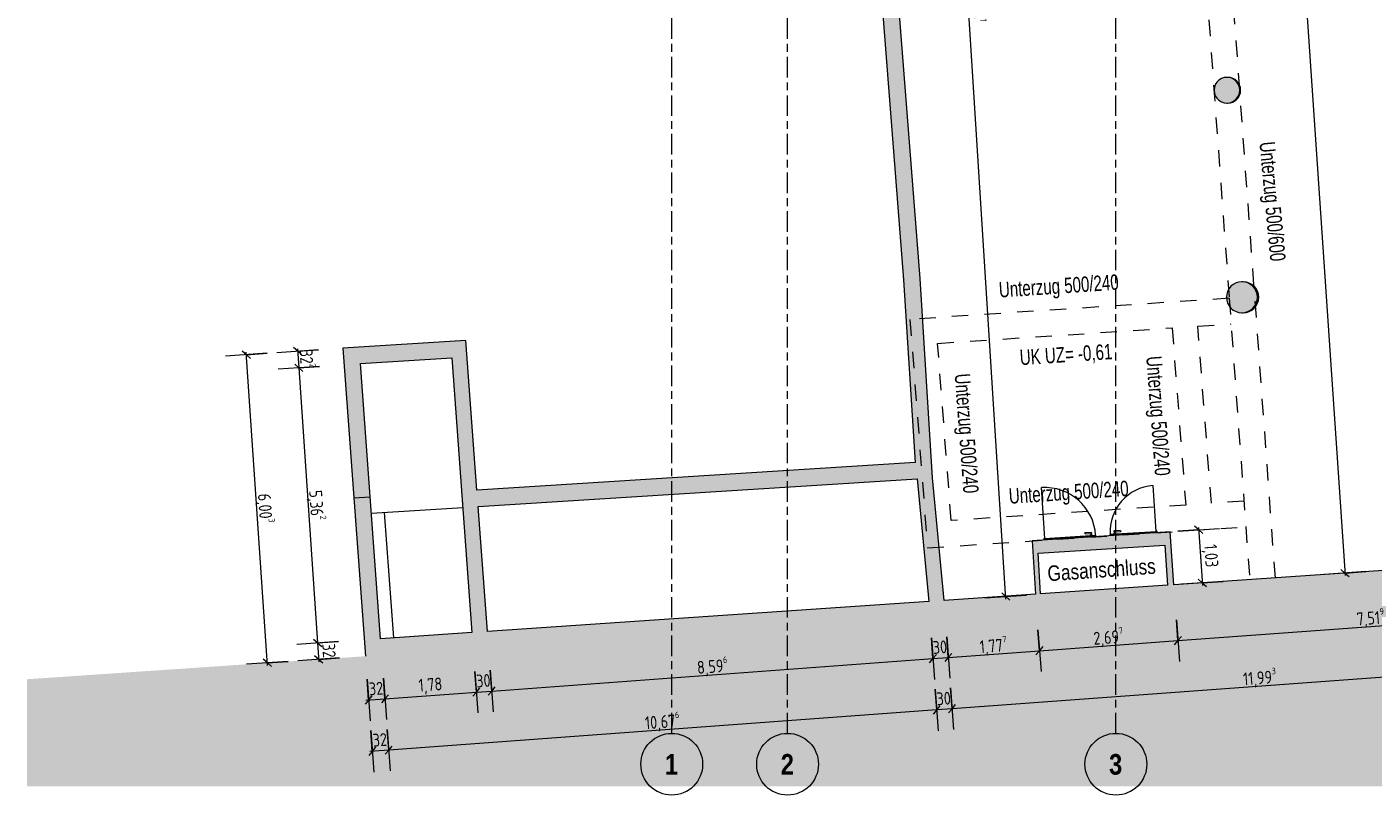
# Model space of a CAD drawing. Header units: metres. Extents: x 2 to 163, y -54 to 869.
# Tile 1 of 78: x 16 to 42, y -54 to -39. Entities that reach past the tile are written whole.
import ezdxf

# ---------------------------------------------------------------- set-up
doc = ezdxf.new("R2010")
doc.units = ezdxf.units.M
doc.linetypes.add('_Rasterlinie_', pattern=[0.75, 0.4, -0.1, 0.15, -0.1])
doc.linetypes.add('Dash', pattern=[0.635, 0.3175, -0.3175])
for name, color, linetype, lineweight in [('A_Bem', 7, 'Continuous', 5), ('A_Bem-100', 7, 'Continuous', 5), ('A_Detailelemente', 7, 'Continuous', 9), ('A_Geschossdecken', 7, 'Continuous', 5), ('A_Linien', 5, 'Continuous', 9), ('A_Notizen', 50, 'Continuous', 5), ('A_Raster', 128, 'Continuous', 5), ('A_Tragwerksstützen', 7, 'Continuous', 5), ('A_Tuer', 128, 'Continuous', 5), ('A_Türen_Element', 128, 'Continuous', 5), ('A_Wand', 244, 'Continuous', 5), ('A_Wand_Schraff', 1, 'Continuous', 5), ('A_Öffnung', 128, 'Continuous', 5)]:
    doc.layers.add(name, color=color, linetype=linetype, lineweight=lineweight)
doc.styles.add('Arial Narrow_B', font='txt', dxfattribs={"height": 0.4})
doc.styles.add('Arial_3', font='arial.ttf', dxfattribs={"width": 0.7, "height": 0.3})
doc.styles.add('Arial_4', font='arial.ttf', dxfattribs={"width": 0.8, "height": 0.3})
doc.styles.add('ISOCPEUR', font='isocpeur.ttf', dxfattribs={"width": 0.8, "height": 0.25})
doc.dimstyles.new('BLB-Standard_2_5_Aussen', dxfattribs={"dimscale": 0.3048, "dimtxt": 0.248995, "dimasz": 0.492126, "dimexe": 1.32874, "dimexo": 0.0625, "dimgap": 0.032808, "dimtad": 1, "dimdec": 1, "dimlfac": 100, "dimrnd": 0.1, "dimdsep": 46, "dimtxsty": 'ISOCPEUR', "dimblk1": 'OBLIQUE', "dimblk2": 'OBLIQUE', "dimsah": 1, "dimcen": 0.09, "dimdle": 0.164042, "dimazin": 0, "dimtfac": 1, "dimtdec": 4, "dimtix": 1, "dimtmove": 0, "dimatfit": 3, "dimfxl": 1.32874, "dimfxlon": 1, "dimtvp": 1, "dimtolj": 1, "dimtzin": 0, "dimarcsym": 2})
doc.dimstyles.new('BLB-Standard_2_5_Aussen_1', dxfattribs={"dimscale": 0.3048, "dimtxt": 0.248995, "dimasz": 0.492126, "dimexe": 1.32874, "dimexo": 0.0625, "dimgap": 0.032808, "dimtad": 1, "dimrnd": 0.001, "dimzin": 0, "dimdsep": 46, "dimtxsty": 'ISOCPEUR', "dimblk1": 'OBLIQUE', "dimblk2": 'OBLIQUE', "dimsah": 1, "dimcen": 0.09, "dimdle": 0.164042, "dimazin": 0, "dimtfac": 1, "dimtdec": 4, "dimtix": 1, "dimtmove": 0, "dimatfit": 3, "dimfxl": 1.32874, "dimfxlon": 1, "dimtvp": 1, "dimtolj": 1, "dimtzin": 0, "dimarcsym": 2})

# ---------------------------------------------------------------- blocks, each defined once
blk = doc.blocks.new('TU DF 1 - Stahl-Eckzarge Falztüre - DL - 930 x 1980 - EI 30-8419915-AB-E-1 OK FFB')
at = {"layer": 'A_Tuer', "color": 250, "lineweight": 9}
for p, q in [((-0.43, -0.152), (-0.43, -0.162)), ((-0.39, -0.162), (-0.43, -0.162)), ((-0.42, -0.162), (-0.42, -0.212)), ((-0.42, -0.162), (-0.42, -0.212)), ((-0.42, -0.212), (-0.29, -0.212)), ((-0.42, -0.212), (-0.29, -0.212)), ((-0.4, -0.192), (-0.4, -0.162)), ((-0.4, -0.192), (-0.4, -0.162)), ((-0.29, -0.192), (-0.4, -0.192)), ((-0.29, -0.192), (-0.4, -0.192)), ((-0.39, -0.162), (-0.39, -0.152)), ((-0.29, -0.192), (-0.29, -0.212)), ((-0.29, -0.192), (-0.29, -0.212)), ((0.507, -0.135), (0.495, -0.135)), ((0.495, -0.14), (0.498, -0.14))]:
    blk.add_line(p, q, dxfattribs=at)
for start, end in [(0, 180), (150, 90), (180, 360), (240, 285), (240, 285), (240, 285), (240, 285)]:
    blk.add_arc((0.507, -0.145), 0.01, start, end, dxfattribs=at)
blk.add_open_spline([(-0.42, -0.212), (-0.42, -0.212), (-0.42, -0.212), (-0.419, -0.211), (-0.419, -0.211), (-0.418, -0.21), (-0.418, -0.21), (-0.417, -0.209), (-0.416, -0.208), (-0.415, -0.207), (-0.414, -0.206), (-0.414, -0.206), (-0.413, -0.205), (-0.413, -0.205), (-0.412, -0.204), (-0.411, -0.203), (-0.411, -0.203), (-0.41, -0.202), (-0.409, -0.201), (-0.409, -0.201), (-0.408, -0.2), (-0.407, -0.199), (-0.407, -0.199), (-0.406, -0.198), (-0.406, -0.198), (-0.405, -0.197), (-0.404, -0.196), (-0.404, -0.196), (-0.403, -0.195), (-0.402, -0.194), (-0.402, -0.194), (-0.401, -0.193), (-0.401, -0.193), (-0.4, -0.192), (-0.4, -0.192), (-0.4, -0.192)], degree=3, knots=[0, 0, 0, 0, 0.083333, 0.125, 0.166667, 0.208333, 0.229167, 0.25, 0.291667, 0.333333, 0.354167, 0.375, 0.395833, 0.416667, 0.4375, 0.458333, 0.479167, 0.5, 0.520833, 0.541667, 0.5625, 0.583333, 0.604167, 0.625, 0.645833, 0.666667, 0.6875, 0.708333, 0.75, 0.770833, 0.791667, 0.833333, 0.875, 0.916667, 1, 1, 1, 1], dxfattribs=at)
blk.add_open_spline([(-0.42, -0.212), (-0.42, -0.212), (-0.42, -0.212), (-0.419, -0.211), (-0.419, -0.211), (-0.418, -0.21), (-0.418, -0.21), (-0.417, -0.209), (-0.416, -0.208), (-0.415, -0.207), (-0.414, -0.206), (-0.414, -0.206), (-0.413, -0.205), (-0.413, -0.205), (-0.412, -0.204), (-0.411, -0.203), (-0.411, -0.203), (-0.41, -0.202), (-0.409, -0.201), (-0.409, -0.201), (-0.408, -0.2), (-0.407, -0.199), (-0.407, -0.199), (-0.406, -0.198), (-0.406, -0.198), (-0.405, -0.197), (-0.404, -0.196), (-0.404, -0.196), (-0.403, -0.195), (-0.402, -0.194), (-0.402, -0.194), (-0.401, -0.193), (-0.401, -0.193), (-0.4, -0.192), (-0.4, -0.192), (-0.4, -0.192)], degree=3, knots=[0, 0, 0, 0, 0.083333, 0.125, 0.166667, 0.208333, 0.229167, 0.25, 0.291667, 0.333333, 0.354167, 0.375, 0.395833, 0.416667, 0.4375, 0.458333, 0.479167, 0.5, 0.520833, 0.541667, 0.5625, 0.583333, 0.604167, 0.625, 0.645833, 0.666667, 0.6875, 0.708333, 0.75, 0.770833, 0.791667, 0.833333, 0.875, 0.916667, 1, 1, 1, 1], dxfattribs=at)
at = {"layer": 'A_Türen_Element', "color": 250, "lineweight": 9}
for p, q in [((-0.495, -0.135), (0.495, -0.135)), ((-0.495, -0.152), (-0.495, -0.135)), ((0.495, -0.152), (-0.495, -0.152)), ((-0.48, -0.135), (-0.48, -0.125)), ((0.48, -0.125), (0.48, -0.135)), ((0.495, -0.135), (0.495, -0.152))]:
    blk.add_line(p, q, dxfattribs=at)
at = {"layer": 'A_Öffnung', "color": 250, "lineweight": 9}
blk.add_line((0.495, -0.152), (0.495, -1.142), dxfattribs=at)
blk.add_arc((0.495, -0.152), 0.99, 180, 270, dxfattribs=at)
blk = doc.blocks.new('TU DF 1 - Stahl-Eckzarge Falztüre - DL - 830 x 1980 - EI 30-8419979-AB-E-1 OK FFB')
at = {"layer": 'A_Tuer', "color": 250, "lineweight": 9}
for p, q in [((-0.38, 0.162), (-0.38, 0.152)), ((-0.38, 0.162), (-0.34, 0.162)), ((-0.37, 0.212), (-0.37, 0.162)), ((-0.24, 0.212), (-0.37, 0.212)), ((-0.37, 0.212), (-0.37, 0.162)), ((-0.24, 0.212), (-0.37, 0.212)), ((-0.35, 0.162), (-0.35, 0.192)), ((-0.35, 0.192), (-0.24, 0.192)), ((-0.35, 0.162), (-0.35, 0.192)), ((-0.35, 0.192), (-0.24, 0.192)), ((-0.34, 0.152), (-0.34, 0.162)), ((-0.24, 0.212), (-0.24, 0.192)), ((-0.24, 0.212), (-0.24, 0.192)), ((0.448, 0.14), (0.445, 0.14)), ((0.445, 0.135), (0.457, 0.135))]:
    blk.add_line(p, q, dxfattribs=at)
for start, end in [(0, 180), (270, 210), (180, 360), (75, 120), (75, 120), (75, 120), (75, 120)]:
    blk.add_arc((0.457, 0.145), 0.01, start, end, dxfattribs=at)
blk.add_open_spline([(-0.35, 0.192), (-0.35, 0.192), (-0.35, 0.192), (-0.351, 0.193), (-0.351, 0.193), (-0.352, 0.194), (-0.352, 0.194), (-0.353, 0.195), (-0.354, 0.196), (-0.355, 0.197), (-0.356, 0.198), (-0.356, 0.198), (-0.357, 0.199), (-0.357, 0.199), (-0.358, 0.2), (-0.359, 0.201), (-0.359, 0.201), (-0.36, 0.202), (-0.361, 0.203), (-0.361, 0.203), (-0.362, 0.204), (-0.363, 0.205), (-0.363, 0.205), (-0.364, 0.206), (-0.364, 0.206), (-0.365, 0.207), (-0.366, 0.208), (-0.366, 0.208), (-0.367, 0.209), (-0.368, 0.21), (-0.368, 0.21), (-0.369, 0.211), (-0.369, 0.211), (-0.37, 0.212), (-0.37, 0.212), (-0.37, 0.212)], degree=3, knots=[0, 0, 0, 0, 0.083333, 0.125, 0.166667, 0.208333, 0.229167, 0.25, 0.291667, 0.333333, 0.354167, 0.375, 0.395833, 0.416667, 0.4375, 0.458333, 0.479167, 0.5, 0.520833, 0.541667, 0.5625, 0.583333, 0.604167, 0.625, 0.645833, 0.666667, 0.6875, 0.708333, 0.75, 0.770833, 0.791667, 0.833333, 0.875, 0.916667, 1, 1, 1, 1], dxfattribs=at)
blk.add_open_spline([(-0.35, 0.192), (-0.35, 0.192), (-0.35, 0.192), (-0.351, 0.193), (-0.351, 0.193), (-0.352, 0.194), (-0.352, 0.194), (-0.353, 0.195), (-0.354, 0.196), (-0.355, 0.197), (-0.356, 0.198), (-0.356, 0.198), (-0.357, 0.199), (-0.357, 0.199), (-0.358, 0.2), (-0.359, 0.201), (-0.359, 0.201), (-0.36, 0.202), (-0.361, 0.203), (-0.361, 0.203), (-0.362, 0.204), (-0.363, 0.205), (-0.363, 0.205), (-0.364, 0.206), (-0.364, 0.206), (-0.365, 0.207), (-0.366, 0.208), (-0.366, 0.208), (-0.367, 0.209), (-0.368, 0.21), (-0.368, 0.21), (-0.369, 0.211), (-0.369, 0.211), (-0.37, 0.212), (-0.37, 0.212), (-0.37, 0.212)], degree=3, knots=[0, 0, 0, 0, 0.083333, 0.125, 0.166667, 0.208333, 0.229167, 0.25, 0.291667, 0.333333, 0.354167, 0.375, 0.395833, 0.416667, 0.4375, 0.458333, 0.479167, 0.5, 0.520833, 0.541667, 0.5625, 0.583333, 0.604167, 0.625, 0.645833, 0.666667, 0.6875, 0.708333, 0.75, 0.770833, 0.791667, 0.833333, 0.875, 0.916667, 1, 1, 1, 1], dxfattribs=at)
at = {"layer": 'A_Türen_Element', "color": 250, "lineweight": 9}
for p, q in [((-0.445, 0.135), (-0.445, 0.152)), ((-0.445, 0.152), (0.445, 0.152)), ((0.445, 0.135), (-0.445, 0.135)), ((-0.43, 0.125), (-0.43, 0.135)), ((0.43, 0.135), (0.43, 0.125)), ((0.445, 0.152), (0.445, 0.135))]:
    blk.add_line(p, q, dxfattribs=at)
at = {"layer": 'A_Öffnung', "color": 250, "lineweight": 9}
blk.add_line((0.445, 0.152), (0.445, 1.042), dxfattribs=at)
blk.add_arc((0.445, 0.152), 0.89, 90, 180, dxfattribs=at)
blk = doc.blocks.new('Raster - Raster-989695-AB-E-1 OK FFB')
at = {"layer": 'A_Raster', "lineweight": 9}
blk.add_circle((0, 0), 0.006, dxfattribs=at)
blk = doc.blocks.new('DIMBLOCK342-AB-E-1 OK FFB')
at = {"layer": 'A_Bem-100'}
for p, q in [((22.35, -52.022), (22.41, -52.829)), ((22.38, -52.425), (22.35, -52.022)), ((22.67, -51.998), (22.729, -52.806)), ((22.699, -52.402), (22.67, -51.998)), ((22.33, -52.429), (22.699, -52.402))]:
    blk.add_line(p, q, dxfattribs=at)
at = {"layer": 'A_Bem-100', "lineweight": 9}
for p, q in [((22.38, -52.425), (22.311, -52.506)), ((22.38, -52.425), (22.449, -52.345)), ((22.699, -52.402), (22.63, -52.482)), ((22.699, -52.402), (22.769, -52.322))]:
    blk.add_line(p, q, dxfattribs=at)
at = {"layer": 'A_Bem-100', "color": 0, "insert": (22.378, -52.088), "char_height": 0.25, "width": 0.32865, "attachment_point": 1, "rotation": 4.2011, "line_spacing_factor": 1.149209, "style": 'ISOCPEUR'}
blk.add_mtext('32', dxfattribs=at)
blk = doc.blocks.new('_Oblique')
at = {"color": 0, "linetype": 'ByBlock', "lineweight": -2}
blk.add_line((-0.5, -0.5), (0.5, 0.5), dxfattribs=at)
blk = doc.blocks.new('DIMBLOCK343-AB-E-1 OK FFB')
at = {"layer": 'A_Bem-100'}
for p, q in [((22.67, -51.998), (22.729, -52.806)), ((22.699, -52.402), (22.67, -51.998)), ((24.445, -51.868), (24.504, -52.675)), ((24.475, -52.272), (24.445, -51.868)), ((22.699, -52.402), (24.475, -52.272))]:
    blk.add_line(p, q, dxfattribs=at)
at = {"layer": 'A_Bem-100', "lineweight": 9}
for p, q in [((24.475, -52.272), (24.405, -52.352)), ((24.475, -52.272), (24.544, -52.191)), ((22.699, -52.402), (22.63, -52.482)), ((22.699, -52.402), (22.769, -52.322))]:
    blk.add_line(p, q, dxfattribs=at)
at = {"layer": 'A_Bem-100', "color": 0, "insert": (23.343, -52.017), "char_height": 0.25, "width": 0.52883, "attachment_point": 1, "rotation": 4.2011, "line_spacing_factor": 1.149209, "style": 'ISOCPEUR'}
blk.add_mtext('1,78', dxfattribs=at)
blk = doc.blocks.new('DIMBLOCK344-AB-E-1 OK FFB')
at = {"layer": 'A_Bem-100'}
for p, q in [((24.445, -51.868), (24.504, -52.675)), ((24.475, -52.272), (24.445, -51.868)), ((24.744, -51.846), (24.803, -52.654)), ((24.774, -52.25), (24.744, -51.846)), ((24.475, -52.272), (24.774, -52.25))]:
    blk.add_line(p, q, dxfattribs=at)
at = {"layer": 'A_Bem-100', "lineweight": 9}
for p, q in [((24.475, -52.272), (24.405, -52.352)), ((24.475, -52.272), (24.544, -52.191)), ((24.774, -52.25), (24.704, -52.33)), ((24.774, -52.25), (24.843, -52.169))]:
    blk.add_line(p, q, dxfattribs=at)
at = {"layer": 'A_Bem-100', "color": 0, "insert": (24.463, -51.935), "char_height": 0.25, "width": 0.32865, "attachment_point": 1, "rotation": 4.2011, "line_spacing_factor": 1.149209, "style": 'ISOCPEUR'}
blk.add_mtext('30', dxfattribs=at)
blk = doc.blocks.new('DIMBLOCK345-AB-E-1 OK FFB')
at = {"layer": 'A_Bem-100'}
for p, q in [((33.317, -51.216), (33.376, -52.024)), ((33.346, -51.62), (33.317, -51.216)), ((24.774, -52.25), (33.346, -51.62)), ((24.744, -51.846), (24.803, -52.654)), ((24.774, -52.25), (24.744, -51.846))]:
    blk.add_line(p, q, dxfattribs=at)
at = {"layer": 'A_Bem-100', "lineweight": 9}
for p, q in [((33.346, -51.62), (33.277, -51.7)), ((33.346, -51.62), (33.416, -51.54)), ((24.774, -52.25), (24.704, -52.33)), ((24.774, -52.25), (24.843, -52.169))]:
    blk.add_line(p, q, dxfattribs=at)
at = {"layer": 'A_Bem-100', "color": 0, "insert": (28.751, -51.62), "char_height": 0.25, "width": 0.68419, "attachment_point": 1, "rotation": 4.2011, "line_spacing_factor": 1.149209, "style": 'ISOCPEUR'}
blk.add_mtext('8,59\\A2\\H0.5x;\\S6^  ;\\H2x;', dxfattribs=at)
blk = doc.blocks.new('DIMBLOCK346-AB-E-1 OK FFB')
at = {"layer": 'A_Bem-100'}
for p, q in [((33.317, -51.216), (33.376, -52.024)), ((33.346, -51.62), (33.317, -51.216)), ((33.616, -51.194), (33.675, -52.002)), ((33.646, -51.598), (33.616, -51.194)), ((33.346, -51.62), (33.646, -51.598))]:
    blk.add_line(p, q, dxfattribs=at)
at = {"layer": 'A_Bem-100', "lineweight": 9}
for p, q in [((33.646, -51.598), (33.715, -51.518)), ((33.346, -51.62), (33.277, -51.7)), ((33.346, -51.62), (33.416, -51.54)), ((33.646, -51.598), (33.576, -51.678))]:
    blk.add_line(p, q, dxfattribs=at)
at = {"layer": 'A_Bem-100', "color": 0, "insert": (33.335, -51.283), "char_height": 0.25, "width": 0.32865, "attachment_point": 1, "rotation": 4.2011, "line_spacing_factor": 1.149209, "style": 'ISOCPEUR'}
blk.add_mtext('30', dxfattribs=at)
blk = doc.blocks.new('DIMBLOCK347-AB-E-1 OK FFB')
at = {"layer": 'A_Bem-100'}
for p, q in [((33.616, -51.194), (33.675, -52.002)), ((33.646, -51.598), (33.616, -51.194)), ((35.388, -51.064), (35.448, -51.872)), ((35.418, -51.468), (35.388, -51.064)), ((33.646, -51.598), (35.418, -51.468))]:
    blk.add_line(p, q, dxfattribs=at)
at = {"layer": 'A_Bem-100', "lineweight": 9}
for p, q in [((33.646, -51.598), (33.715, -51.518)), ((35.418, -51.468), (35.349, -51.548)), ((35.418, -51.468), (35.487, -51.387)), ((33.646, -51.598), (33.576, -51.678))]:
    blk.add_line(p, q, dxfattribs=at)
at = {"layer": 'A_Bem-100', "color": 0, "insert": (34.243, -51.217), "char_height": 0.25, "width": 0.63639, "attachment_point": 1, "rotation": 4.2011, "line_spacing_factor": 1.149209, "style": 'ISOCPEUR'}
blk.add_mtext('1,77\\A2\\H0.5x;\\S7^  ;\\H2x;', dxfattribs=at)
blk = doc.blocks.new('DIMBLOCK348-AB-E-1 OK FFB')
at = {"layer": 'A_Bem-100'}
for p, q in [((38.078, -50.866), (38.137, -51.674)), ((38.107, -51.27), (38.078, -50.866)), ((35.388, -51.064), (35.448, -51.872)), ((35.418, -51.468), (35.388, -51.064)), ((35.418, -51.468), (38.107, -51.27))]:
    blk.add_line(p, q, dxfattribs=at)
at = {"layer": 'A_Bem-100', "lineweight": 9}
for p, q in [((38.107, -51.27), (38.038, -51.35)), ((38.107, -51.27), (38.176, -51.19)), ((35.418, -51.468), (35.349, -51.548)), ((35.418, -51.468), (35.487, -51.387))]:
    blk.add_line(p, q, dxfattribs=at)
at = {"layer": 'A_Bem-100', "color": 0, "insert": (36.454, -51.054), "char_height": 0.25, "width": 0.68419, "attachment_point": 1, "rotation": 4.2011, "line_spacing_factor": 1.149209, "style": 'ISOCPEUR'}
blk.add_mtext('2,69\\A2\\H0.5x;\\S7^  ;\\H2x;', dxfattribs=at)
blk = doc.blocks.new('DIMBLOCK349-AB-E-1 OK FFB')
at = {"layer": 'A_Bem-100'}
for p, q in [((45.577, -50.315), (45.636, -51.123)), ((45.606, -50.719), (45.577, -50.315)), ((38.107, -51.27), (45.606, -50.719)), ((38.078, -50.866), (38.137, -51.674)), ((38.107, -51.27), (38.078, -50.866))]:
    blk.add_line(p, q, dxfattribs=at)
at = {"layer": 'A_Bem-100', "lineweight": 9}
for p, q in [((45.606, -50.719), (45.537, -50.8)), ((45.606, -50.719), (45.676, -50.639)), ((38.107, -51.27), (38.038, -51.35)), ((38.107, -51.27), (38.176, -51.19))]:
    blk.add_line(p, q, dxfattribs=at)
at = {"layer": 'A_Bem-100', "color": 0, "insert": (41.568, -50.678), "char_height": 0.25, "width": 0.63639, "attachment_point": 1, "rotation": 4.2011, "line_spacing_factor": 1.149209, "style": 'ISOCPEUR'}
blk.add_mtext('7,51\\A2\\H0.5x;\\S9^  ;\\H2x;', dxfattribs=at)
blk = doc.blocks.new('DIMBLOCK351-AB-E-1 OK FFB')
at = {"layer": 'A_Bem-100'}
for p, q in [((21.408, -45.618), (20.6, -45.674)), ((21.001, -45.596), (21.026, -45.967)), ((21.004, -45.646), (21.408, -45.618)), ((21.43, -45.94), (20.622, -45.995)), ((21.026, -45.967), (21.43, -45.94))]:
    blk.add_line(p, q, dxfattribs=at)
at = {"layer": 'A_Bem-100', "lineweight": 9}
for p, q in [((21.004, -45.646), (20.924, -45.576)), ((21.004, -45.646), (21.084, -45.716)), ((21.026, -45.967), (20.946, -45.898)), ((21.026, -45.967), (21.106, -46.037))]:
    blk.add_line(p, q, dxfattribs=at)
at = {"layer": 'A_Bem-100', "color": 0, "insert": (21.338, -45.602), "char_height": 0.25, "width": 0.43621, "attachment_point": 1, "rotation": 273.8938, "line_spacing_factor": 1.149209, "style": 'ISOCPEUR'}
blk.add_mtext('32\\A2\\H0.5x;\\S2^  ;\\H2x;', dxfattribs=at)
blk = doc.blocks.new('DIMBLOCK352-AB-E-1 OK FFB')
at = {"layer": 'A_Bem-100'}
for p, q in [((21.43, -45.94), (20.622, -45.995)), ((21.026, -45.967), (21.43, -45.94)), ((21.026, -45.967), (21.39, -51.316)), ((21.794, -51.289), (20.986, -51.344)), ((21.39, -51.316), (21.794, -51.289))]:
    blk.add_line(p, q, dxfattribs=at)
at = {"layer": 'A_Bem-100', "lineweight": 9}
for p, q in [((21.026, -45.967), (20.946, -45.898)), ((21.026, -45.967), (21.106, -46.037)), ((21.39, -51.316), (21.31, -51.247)), ((21.39, -51.316), (21.47, -51.386))]:
    blk.add_line(p, q, dxfattribs=at)
at = {"layer": 'A_Bem-100', "color": 0, "insert": (21.524, -48.335), "char_height": 0.25, "width": 0.68419, "attachment_point": 1, "rotation": 273.8938, "line_spacing_factor": 1.149209, "style": 'ISOCPEUR'}
blk.add_mtext('5,36\\A2\\H0.5x;\\S2^  ;\\H2x;', dxfattribs=at)
blk = doc.blocks.new('DIMBLOCK353-AB-E-1 OK FFB')
at = {"layer": 'A_Bem-100', "lineweight": 9}
for p, q in [((21.39, -51.316), (21.31, -51.247)), ((21.39, -51.316), (21.47, -51.386)), ((21.412, -51.636), (21.332, -51.566)), ((21.412, -51.636), (21.492, -51.705))]:
    blk.add_line(p, q, dxfattribs=at)
at = {"layer": 'A_Bem-100'}
for p, q in [((21.794, -51.289), (20.986, -51.344)), ((21.39, -51.316), (21.794, -51.289)), ((21.39, -51.316), (21.415, -51.686)), ((21.816, -51.608), (21.008, -51.663)), ((21.412, -51.636), (21.816, -51.608))]:
    blk.add_line(p, q, dxfattribs=at)
at = {"layer": 'A_Bem-100', "color": 0, "insert": (21.727, -51.317), "char_height": 0.25, "width": 0.32865, "attachment_point": 1, "rotation": 273.8938, "line_spacing_factor": 1.149209, "style": 'ISOCPEUR'}
blk.add_mtext('32', dxfattribs=at)
blk = doc.blocks.new('DIMBLOCK354-AB-E-1 OK FFB')
at = {"layer": 'A_Bem-100'}
for p, q in [((20.41, -45.686), (19.602, -45.741)), ((20.417, -51.753), (20.003, -45.664)), ((20.006, -45.714), (20.41, -45.686)), ((20.818, -51.676), (20.01, -51.731)), ((20.414, -51.704), (20.818, -51.676))]:
    blk.add_line(p, q, dxfattribs=at)
at = {"layer": 'A_Bem-100', "lineweight": 9}
for p, q in [((20.006, -45.714), (19.926, -45.644)), ((20.006, -45.714), (20.086, -45.784)), ((20.414, -51.704), (20.334, -51.634)), ((20.414, -51.704), (20.494, -51.773))]:
    blk.add_line(p, q, dxfattribs=at)
at = {"layer": 'A_Bem-100', "color": 0, "insert": (20.527, -48.401), "char_height": 0.25, "width": 0.68419, "attachment_point": 1, "rotation": 273.8938, "line_spacing_factor": 1.149209, "style": 'ISOCPEUR'}
blk.add_mtext('6,00\\A2\\H0.5x;\\S3^  ;\\H2x;', dxfattribs=at)
blk = doc.blocks.new('DIMBLOCK356-AB-E-1 OK FFB')
at = {"layer": 'A_Bem-100'}
for p, q in [((45.65, -51.313), (45.709, -52.121)), ((45.68, -51.717), (45.65, -51.313)), ((45.68, -51.717), (33.719, -52.595)), ((33.689, -52.191), (33.749, -52.999)), ((33.719, -52.595), (33.689, -52.191))]:
    blk.add_line(p, q, dxfattribs=at)
at = {"layer": 'A_Bem-100', "lineweight": 9}
for p, q in [((45.68, -51.717), (45.61, -51.797)), ((45.68, -51.717), (45.749, -51.636)), ((33.719, -52.595), (33.788, -52.515)), ((33.719, -52.595), (33.65, -52.676))]:
    blk.add_line(p, q, dxfattribs=at)
at = {"layer": 'A_Bem-100', "color": 0, "insert": (39.362, -51.843), "char_height": 0.25, "width": 0.75291, "attachment_point": 1, "rotation": 4.2011, "line_spacing_factor": 1.149209, "style": 'ISOCPEUR'}
blk.add_mtext('11,99\\A2\\H0.5x;\\S3^  ;\\H2x;', dxfattribs=at)
blk = doc.blocks.new('DIMBLOCK357-AB-E-1 OK FFB')
at = {"layer": 'A_Bem-100'}
for p, q in [((33.39, -52.213), (33.449, -53.021)), ((33.42, -52.617), (33.39, -52.213)), ((33.689, -52.191), (33.749, -52.999)), ((33.719, -52.595), (33.689, -52.191)), ((33.719, -52.595), (33.42, -52.617))]:
    blk.add_line(p, q, dxfattribs=at)
at = {"layer": 'A_Bem-100', "lineweight": 9}
for p, q in [((33.42, -52.617), (33.489, -52.537)), ((33.719, -52.595), (33.788, -52.515)), ((33.42, -52.617), (33.35, -52.698)), ((33.719, -52.595), (33.65, -52.676))]:
    blk.add_line(p, q, dxfattribs=at)
at = {"layer": 'A_Bem-100', "color": 0, "insert": (33.408, -52.281), "char_height": 0.25, "width": 0.32865, "attachment_point": 1, "rotation": 4.2011, "line_spacing_factor": 1.149209, "style": 'ISOCPEUR'}
blk.add_mtext('30', dxfattribs=at)
blk = doc.blocks.new('DIMBLOCK358-AB-E-1 OK FFB')
at = {"layer": 'A_Bem-100'}
for p, q in [((33.39, -52.213), (33.449, -53.021)), ((33.42, -52.617), (33.39, -52.213)), ((33.42, -52.617), (22.773, -53.399)), ((22.743, -52.995), (22.802, -53.803)), ((22.773, -53.399), (22.743, -52.995))]:
    blk.add_line(p, q, dxfattribs=at)
at = {"layer": 'A_Bem-100', "lineweight": 9}
for p, q in [((33.42, -52.617), (33.489, -52.537)), ((33.42, -52.617), (33.35, -52.698)), ((22.773, -53.399), (22.842, -53.319)), ((22.773, -53.399), (22.703, -53.48))]:
    blk.add_line(p, q, dxfattribs=at)
at = {"layer": 'A_Bem-100', "color": 0, "insert": (27.739, -52.697), "char_height": 0.25, "width": 0.80072, "attachment_point": 1, "rotation": 4.2011, "line_spacing_factor": 1.149209, "style": 'ISOCPEUR'}
blk.add_mtext('10,67\\A2\\H0.5x;\\S6^  ;\\H2x;', dxfattribs=at)
blk = doc.blocks.new('DIMBLOCK359-AB-E-1 OK FFB')
at = {"layer": 'A_Bem-100'}
for p, q in [((22.424, -53.019), (22.483, -53.827)), ((22.453, -53.423), (22.424, -53.019)), ((22.743, -52.995), (22.802, -53.803)), ((22.773, -53.399), (22.743, -52.995)), ((22.773, -53.399), (22.404, -53.426))]:
    blk.add_line(p, q, dxfattribs=at)
at = {"layer": 'A_Bem-100', "lineweight": 9}
for p, q in [((22.453, -53.423), (22.523, -53.342)), ((22.773, -53.399), (22.842, -53.319)), ((22.453, -53.423), (22.384, -53.503)), ((22.773, -53.399), (22.703, -53.48))]:
    blk.add_line(p, q, dxfattribs=at)
at = {"layer": 'A_Bem-100', "color": 0, "insert": (22.452, -53.085), "char_height": 0.25, "width": 0.32865, "attachment_point": 1, "rotation": 4.2011, "line_spacing_factor": 1.149209, "style": 'ISOCPEUR'}
blk.add_mtext('32', dxfattribs=at)
blk = doc.blocks.new('DIMBLOCK360-AB-E-1 OK FFB')
at = {"layer": 'A_Bem-100'}
for p, q in [((41.169, -25.06), (40.363, -25.139)), ((40.761, -25.05), (42.639, -44.272)), ((40.766, -25.099), (41.169, -25.06)), ((43.042, -44.232), (42.236, -44.311)), ((42.639, -44.272), (43.042, -44.232))]:
    blk.add_line(p, q, dxfattribs=at)
at = {"layer": 'A_Bem-100', "lineweight": 9}
for p, q in [((40.766, -25.099), (40.684, -25.032)), ((40.766, -25.099), (40.848, -25.167)), ((42.639, -44.272), (42.557, -44.204)), ((42.639, -44.272), (42.721, -44.339))]:
    blk.add_line(p, q, dxfattribs=at)
at = {"layer": 'A_Bem-100', "color": 0, "insert": (42.005, -34.321), "char_height": 0.25, "width": 0.80072, "attachment_point": 1, "rotation": 275.578, "line_spacing_factor": 1.149209, "style": 'ISOCPEUR'}
blk.add_mtext('19,26\\A2\\H0.5x;\\S3^  ;\\H2x;', dxfattribs=at)
blk = doc.blocks.new('DIMBLOCK363-AB-E-1 OK FFB')
at = {"layer": 'A_Bem-100'}
for p, q in [((32.907, -27.434), (33.715, -27.383)), ((33.311, -27.408), (32.907, -27.434)), ((34.765, -50.464), (33.308, -27.358)), ((34.358, -50.439), (35.166, -50.388)), ((34.762, -50.414), (34.358, -50.439))]:
    blk.add_line(p, q, dxfattribs=at)
at = {"layer": 'A_Bem-100', "lineweight": 9}
for p, q in [((33.311, -27.408), (33.231, -27.338)), ((33.311, -27.408), (33.391, -27.478)), ((34.762, -50.414), (34.683, -50.344)), ((34.762, -50.414), (34.842, -50.484))]:
    blk.add_line(p, q, dxfattribs=at)
at = {"layer": 'A_Bem-100', "color": 0, "insert": (34.351, -38.549), "char_height": 0.25, "width": 0.81864, "attachment_point": 1, "rotation": 273.6093, "line_spacing_factor": 1.149209, "style": 'ISOCPEUR'}
blk.add_mtext('23,05\\A2\\H0.5x;\\S1^  ;\\H2x;', dxfattribs=at)
blk = doc.blocks.new('DIMBLOCK364-AB-E-1 OK FFB')
at = {"layer": 'A_Bem-100'}
for p, q in [((38.107, -49.146), (38.915, -49.091)), ((38.511, -49.118), (38.107, -49.146)), ((38.508, -49.069), (38.585, -50.196)), ((38.985, -50.119), (38.177, -50.174)), ((38.581, -50.146), (38.985, -50.119))]:
    blk.add_line(p, q, dxfattribs=at)
at = {"layer": 'A_Bem-100', "lineweight": 9}
for p, q in [((38.511, -49.118), (38.431, -49.049)), ((38.511, -49.118), (38.591, -49.188)), ((38.581, -50.146), (38.501, -50.077)), ((38.581, -50.146), (38.661, -50.216))]:
    blk.add_line(p, q, dxfattribs=at)
at = {"layer": 'A_Bem-100', "color": 0, "insert": (38.867, -49.39), "char_height": 0.25, "width": 0.52883, "attachment_point": 1, "rotation": 273.8938, "line_spacing_factor": 1.149209, "style": 'ISOCPEUR'}
blk.add_mtext('1,03', dxfattribs=at)
blk = doc.blocks.new('DIMBLOCK376-AB-E-1 OK FFB')
at = {"layer": 'A_Bem-100'}
for p, q in [((40.067, -25.087), (39.259, -25.142)), ((39.659, -25.064), (41.357, -50.007)), ((39.663, -25.114), (40.067, -25.087)), ((41.758, -49.93), (40.95, -49.985)), ((41.354, -49.958), (41.758, -49.93))]:
    blk.add_line(p, q, dxfattribs=at)
at = {"layer": 'A_Bem-100', "lineweight": 9}
for p, q in [((39.663, -25.114), (39.583, -25.045)), ((39.663, -25.114), (39.743, -25.184)), ((41.354, -49.958), (41.274, -49.888)), ((41.354, -49.958), (41.434, -50.027))]:
    blk.add_line(p, q, dxfattribs=at)
at = {"layer": 'A_Bem-100', "color": 0, "insert": (40.82, -37.163), "char_height": 0.25, "width": 0.84254, "attachment_point": 1, "rotation": 273.8938, "line_spacing_factor": 1.149209, "style": 'ISOCPEUR'}
blk.add_mtext('24,90\\A2\\H0.5x;\\S1^  ;\\H2x;', dxfattribs=at)

msp = doc.modelspace()

# ---------------------------------------------------------------- hatches: boundary and pattern name
at = {"layer": 'A_Detailelemente'}
msp.add_hatch(color=254, dxfattribs=at).paths.add_polyline_path([(45.5663, -54.1037), (46.1365, -54.1037), (45.8104, -49.975), (15.7414, -52.0216), (15.7414, -54.1037), (41.6107, -54.1037)], flags=0)
at = {"layer": 'A_Tragwerksstützen'}
for points in [[(39.0599, -40.8219), (39.1155, -40.8156), (39.1684, -40.7971), (39.2158, -40.7673), (39.2553, -40.7277), (39.2851, -40.6803), (39.3036, -40.6275), (39.3099, -40.5719), (39.3036, -40.5162), (39.2851, -40.4634), (39.2553, -40.416), (39.2158, -40.3764), (39.1684, -40.3466), (39.1155, -40.3281), (39.0599, -40.3219), (39.0042, -40.3281), (38.9514, -40.3466), (38.904, -40.3764), (38.8644, -40.416), (38.8346, -40.4634), (38.8161, -40.5162), (38.8099, -40.5719), (38.8161, -40.6275), (38.8346, -40.6803), (38.8644, -40.7277), (38.904, -40.7673), (38.9514, -40.7971), (39.0042, -40.8156)], [(39.3512, -44.8962), (39.4097, -44.8904), (39.466, -44.8733), (39.5178, -44.8456), (39.5633, -44.8083), (39.6006, -44.7628), (39.6283, -44.711), (39.6454, -44.6547), (39.6512, -44.5962), (39.6454, -44.5376), (39.6283, -44.4814), (39.6006, -44.4295), (39.5633, -44.384), (39.5178, -44.3467), (39.466, -44.319), (39.4097, -44.3019), (39.3512, -44.2962), (39.2926, -44.3019), (39.2364, -44.319), (39.1845, -44.3467), (39.139, -44.384), (39.1017, -44.4295), (39.074, -44.4814), (39.0569, -44.5376), (39.0512, -44.5962), (39.0569, -44.6547), (39.074, -44.711), (39.1017, -44.7628), (39.139, -44.8083), (39.1845, -44.8456), (39.2364, -44.8733), (39.2926, -44.8904)]]:
    msp.add_hatch(color=8, dxfattribs=at).paths.add_polyline_path(points, flags=0)
at = {"layer": 'A_Wand_Schraff', "lineweight": 9}
for points in [[(32.7771, -44.2569), (33.0963, -44.2344), (32.4328, -35.7126), (32.1137, -35.7367), (32.659, -42.7401)], [(33.0212, -48.1274), (33.3406, -48.1072), (33.0963, -44.2344), (32.7771, -44.2569), (33.0011, -47.808)], [(22.2206, -45.8859), (23.9975, -45.7759), (23.974, -45.4568), (22.1972, -45.5668)], [(24.3894, -51.1122), (24.6888, -51.0918), (24.2735, -45.4382), (23.974, -45.4568), (24.253, -49.2543)], [(22.0916, -48.4978), (22.4108, -48.4744), (22.1972, -45.5668), (21.8778, -45.5865)], [(24.5104, -48.6642), (33.0212, -48.1274), (33.0011, -47.808), (24.487, -48.3451)], [(33.2647, -50.5081), (33.5641, -50.4877), (33.3406, -48.1072), (33.0411, -48.1261), (33.147, -49.2543)], [(22.3176, -51.574), (22.6368, -51.5522), (22.4108, -48.4744), (22.0916, -48.4978), (22.1472, -49.2543)], [(35.391, -49.5714), (37.9744, -49.4055), (37.9574, -49.1561), (35.3765, -49.3218), (35.3861, -49.4873)], [(35.337, -50.3671), (35.4368, -50.3603), (35.3765, -49.3218), (35.2767, -49.3282), (35.3065, -49.8424)], [(37.9077, -50.1921), (38.0274, -50.184), (37.9744, -49.4055), (37.8547, -49.4132), (37.8839, -49.8424)], [(22.6368, -51.5522), (45.8104, -49.975), (45.7852, -49.6559), (22.6134, -51.2331)]]:
    msp.add_hatch(color=253, dxfattribs=at).paths.add_polyline_path(points, flags=0)

# ---------------------------------------------------------------- linework, layer by layer
at = {"layer": 'A_Geschossdecken', "color": 253, "lineweight": 9}
msp.add_line((22.4343, -48.7952), (24.211, -48.6831), dxfattribs=at)
at = {"layer": 'A_Linien', "color": 10, "linetype": 'Dash', "lineweight": 18}
for p, q in [((38.5239, -36.6716), (39.1033, -44.6173)), ((40.0012, -50.0568), (39.0217, -36.6229)), ((39.1033, -44.6173), (32.9004, -45.0272)), ((39.1033, -44.6173), (39.5018, -50.0836)), ((32.9004, -45.0272), (33.2412, -49.4675)), ((33.4376, -45.4928), (37.9951, -45.1916)), ((37.9951, -45.1916), (38.2594, -48.6348)), ((38.4941, -45.1586), (39.1396, -45.1159)), ((38.7583, -48.6018), (38.4941, -45.1586)), ((33.7019, -48.936), (33.4376, -45.4928)), ((38.2594, -48.6348), (33.7019, -48.936)), ((39.3907, -48.56), (38.7583, -48.6018)), ((33.2412, -49.4675), (39.4271, -49.0587))]:
    msp.add_line(p, q, dxfattribs=at)
at = {"layer": 'A_Raster', "linetype": '_Rasterlinie_', "lineweight": 9}
for p, q in [((28.2722, -53.073), (28.2722, 37.0621)), ((30.5219, -53.073), (30.5219, 37.0621)), ((36.9019, -53.073), (36.9019, 37.0621))]:
    msp.add_line(p, q, dxfattribs=at)
at = {"layer": 'A_Tragwerksstützen', "color": 250, "lineweight": 9}
for p, q in [((39.0767, -40.3219), (39.0599, -40.3219)), ((39.0599, -40.8219), (39.0767, -40.8219)), ((39.3775, -44.2962), (39.3512, -44.2962)), ((39.3512, -44.8962), (39.3775, -44.8962))]:
    msp.add_line(p, q, dxfattribs=at)
at = {"layer": 'A_Tragwerksstützen', "color": 250, "lineweight": 9, "flags": 128}
for points in [[(39.0599, -40.3219), (39.0042, -40.3281), (38.9514, -40.3466), (38.904, -40.3764), (38.8644, -40.416), (38.8346, -40.4634), (38.8161, -40.5162), (38.8099, -40.5719), (38.8161, -40.6275), (38.8346, -40.6803), (38.8644, -40.7277), (38.904, -40.7673), (38.9514, -40.7971), (39.0042, -40.8156), (39.0599, -40.8219)], [(39.0599, -40.8219), (39.1155, -40.8156), (39.1684, -40.7971), (39.2158, -40.7673), (39.2553, -40.7277), (39.2851, -40.6803), (39.3036, -40.6275), (39.3099, -40.5719), (39.3036, -40.5162), (39.2851, -40.4634), (39.2553, -40.416), (39.2158, -40.3764), (39.1684, -40.3466), (39.1155, -40.3281), (39.0599, -40.3219)], [(39.6512, -44.5962), (39.6454, -44.5376), (39.6283, -44.4814), (39.6006, -44.4295), (39.5633, -44.384), (39.5178, -44.3467), (39.466, -44.319), (39.4097, -44.3019), (39.3512, -44.2962), (39.2926, -44.3019), (39.2364, -44.319), (39.1845, -44.3467), (39.139, -44.384), (39.1017, -44.4295), (39.074, -44.4814), (39.0569, -44.5376), (39.0512, -44.5962)], [(39.0512, -44.5962), (39.0569, -44.6547), (39.074, -44.711), (39.1017, -44.7628), (39.139, -44.8083), (39.1845, -44.8456), (39.2364, -44.8733), (39.2926, -44.8904), (39.3512, -44.8962), (39.4097, -44.8904), (39.466, -44.8733), (39.5178, -44.8456), (39.5633, -44.8083), (39.6006, -44.7628), (39.6283, -44.711), (39.6454, -44.6547), (39.6512, -44.5962)]]:
    msp.add_lwpolyline(points, dxfattribs=at)
at = {"layer": 'A_Tragwerksstützen', "color": 250, "lineweight": 9}
for centre, major_axis, ratio, start_param, end_param in [((39.0767, -40.5719), (0, 0.25), 0.9999828, 3.1415927, 6.2831853), ((39.3775, -44.5962), (0, 0.3), 0.9999573, 4.712389, 6.2831853), ((39.3775, -44.5962), (0, 0.3), 0.9999573, 3.1415927, 4.712389)]:
    msp.add_ellipse(centre, major_axis=major_axis, ratio=ratio, start_param=start_param, end_param=end_param, dxfattribs=at)
at = {"layer": 'A_Wand', "color": 250, "lineweight": 9}
for p, q in [((33.0963, -44.2344), (32.4328, -35.7126)), ((32.2318, -37.2533), (32.7771, -44.2569)), ((32.7771, -44.2569), (33.0011, -47.808)), ((33.3406, -48.1072), (33.0963, -44.2344)), ((24.2735, -45.4382), (21.8778, -45.5865)), ((24.487, -48.3451), (24.2735, -45.4382)), ((21.8778, -45.5865), (22.3176, -51.574)), ((22.2206, -45.8859), (23.9975, -45.7759)), ((23.9975, -45.7759), (24.3894, -51.1122)), ((22.6134, -51.2331), (22.2206, -45.8859)), ((33.0011, -47.808), (24.487, -48.3451)), ((24.5104, -48.6642), (33.0411, -48.1261)), ((33.0411, -48.1261), (33.2647, -50.5081)), ((33.5641, -50.4877), (33.3406, -48.1072)), ((22.0916, -48.4978), (22.4108, -48.4744)), ((22.6838, -48.7794), (22.8628, -51.2161)), ((24.6888, -51.0918), (24.5104, -48.6642)), ((37.9574, -49.1561), (35.2767, -49.3282)), ((38.0274, -50.184), (37.9574, -49.1561)), ((35.2767, -49.3282), (35.337, -50.3671)), ((35.391, -49.5714), (37.8547, -49.4132)), ((37.8547, -49.4132), (37.9077, -50.1921)), ((35.4368, -50.3603), (35.391, -49.5714)), ((45.5296, -49.6733), (38.0274, -50.184)), ((37.9077, -50.1921), (35.4368, -50.3603)), ((35.337, -50.3671), (33.5641, -50.4877)), ((33.2647, -50.5081), (24.6888, -51.0918)), ((24.3894, -51.1122), (22.6134, -51.2331))]:
    msp.add_line(p, q, dxfattribs=at)

# ---------------------------------------------------------------- block references
at = {"layer": 'A_Raster', "lineweight": 9, "xscale": 99.99999999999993, "yscale": 99.99999999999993, "zscale": 99.99999999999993}
for p in [(28.2722, -53.673), (30.5219, -53.673), (36.9019, -53.673)]:
    msp.add_blockref('Raster - Raster-989695-AB-E-1 OK FFB', p, dxfattribs=at)
at = {"layer": 'A_Tuer', "color": 250, "lineweight": 9}
for name, p, rotation in [('TU DF 1 - Stahl-Eckzarge Falztüre - DL - 930 x 1980 - EI 30-8419915-AB-E-1 OK FFB', (36.0251, -49.4054), 183.6741352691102), ('TU DF 1 - Stahl-Eckzarge Falztüre - DL - 830 x 1980 - EI 30-8419979-AB-E-1 OK FFB', (37.2476, -49.3269), 3.674135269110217)]:
    msp.add_blockref(name, p, dxfattribs=dict(at, rotation=rotation))

# ---------------------------------------------------------------- texts
at = {"layer": 'A_Notizen', "color": 7, "char_height": 0.3, "attachment_point": 1}
for s, insert, width, rotation, style in [('Unterzug 500/600', (39.9905, -41.5587), 2.873248, 275.24618, 'Arial_3'), ('Unterzug 500/240', (34.6187, -44.3039), 2.873248, 3.81149, 'Arial_3'), ('UK UZ= -0,61', (35.0247, -45.6188), 2.211054, 3.81149, 'Arial_3'), ('Unterzug 500/240', (37.7909, -45.7284), 2.873248, 274.24618, 'Arial_3'), ('Unterzug 500/240', (34.0675, -46.0686), 2.873248, 274.24618, 'Arial_3'), ('Unterzug 500/240', (34.8116, -48.3128), 2.873248, 3.81149, 'Arial_3'), ('Gasanschluss', (35.5627, -49.818), 2.591054, 4.05522, 'Arial_4')]:
    msp.add_mtext(s, dxfattribs=dict(at, insert=insert, width=width, rotation=rotation, style=style))
at = {"layer": 'A_Raster', "char_height": 0.4, "width": 0.312658, "attachment_point": 1, "style": 'Arial Narrow_B'}
for s, insert in [('\\fArial Narrow|b1|i0|c0|p34|;1', (28.1402, -53.4747)), ('\\fArial Narrow|b1|i0|c0|p34|;2', (30.3899, -53.4747)), ('\\fArial Narrow|b1|i0|c0|p34|;3', (36.7699, -53.4747))]:
    msp.add_mtext(s, dxfattribs=dict(at, insert=insert))

# ---------------------------------------------------------------- dimensions: what is measured, and where the dimension line sits
at = {"layer": 'A_Bem'}
for base, p1, p2, angle, text, dimstyle, override, picture, middle in [((41.3538, -49.9575), (40.0669, -25.0867), (41.7578, -49.93), 273.89378, '\\A1;24,90\\Q;{\\A1;{\\H0.5x;\\S1^ ;}}', 'BLB-Standard_2_5_Aussen_1', {"dimpost": '<>', "dimfxl": 24.90079}, 'DIMBLOCK376-AB-E-1 OK FFB', (40.6679, -37.525)), ((42.6388, -44.2717), (41.1694, -25.06), (43.0418, -44.2323), 275.57805, '\\A1;19,26\\Q;{\\A1;{\\H0.5x;\\S3^ ;}}', 'BLB-Standard_2_5_Aussen_1', {"dimpost": '<>', "dimfxl": 19.263494}, 'DIMBLOCK360-AB-E-1 OK FFB', (41.8618, -34.67)), ((33.311, -27.4083), (34.3579, -50.4392), (32.9068, -27.4338), 273.60928, '\\A1;23,05\\Q;{\\A1;{\\H0.5x;\\S1^ ;}}', 'BLB-Standard_2_5_Aussen_1', {"dimpost": '<>', "dimfxl": 23.051109}, 'DIMBLOCK363-AB-E-1 OK FFB', (34.1963, -38.9009)), ((20.0062, -45.7139), (20.818, -51.676), (20.4103, -45.6864), 273.89378, '\\A1;6,00\\Q;{\\A1;{\\H0.5x;\\S3^ ;}}', 'BLB-Standard_2_5_Aussen_1', {"dimpost": '<>', "dimfxl": 6.003496}, 'DIMBLOCK354-AB-E-1 OK FFB', (20.3697, -48.6979)), ((21.0258, -45.9672), (21.408, -45.6185), (21.4299, -45.9397), 273.89378, '\\A1;32\\Q;{\\A1;{\\H0.5x;\\S2^ ;}}', 'BLB-Standard_2_5_Aussen', {"dimpost": '<>', "dimfxl": 0.321981}, 'DIMBLOCK351-AB-E-1 OK FFB', (21.1495, -45.7975)), ((21.3899, -51.3164), (21.4299, -45.9397), (21.7939, -51.2889), 273.89378, '\\A1;5,36\\Q;{\\A1;{\\H0.5x;\\S2^ ;}}', 'BLB-Standard_2_5_Aussen_1', {"dimpost": '<>', "dimfxl": 5.361514}, 'DIMBLOCK352-AB-E-1 OK FFB', (21.3675, -48.6309)), ((45.6065, -50.7193), (38.0775, -50.8663), (45.5768, -50.3154), 4.2011, '\\A1;7,51\\Q;{\\A1;{\\H0.5x;\\S9^ ;}}', 'BLB-Standard_2_5_Aussen_1', {"dimpost": '<>', "dimfxl": 7.519496}, 'DIMBLOCK349-AB-E-1 OK FFB', (41.8451, -50.8352)), ((38.1072, -51.2702), (35.3882, -51.0638), (38.0775, -50.8663), 4.2011, '\\A1;2,69\\Q;{\\A1;{\\H0.5x;\\S7^ ;}}', 'BLB-Standard_2_5_Aussen_1', {"dimpost": '<>', "dimfxl": 2.696565}, 'DIMBLOCK348-AB-E-1 OK FFB', (36.7508, -51.2094)), ((33.3464, -51.6199), (24.7441, -51.8457), (33.3167, -51.216), 4.2011, '\\A1;8,59\\Q;{\\A1;{\\H0.5x;\\S6^ ;}}', 'BLB-Standard_2_5_Aussen_1', {"dimpost": '<>', "dimfxl": 8.595696}, 'DIMBLOCK345-AB-E-1 OK FFB', (29.0484, -51.7752)), ((35.4179, -51.4677), (33.616, -51.194), (35.3882, -51.0638), 4.2011, '\\A1;1,77\\Q;{\\A1;{\\H0.5x;\\S7^ ;}}', 'BLB-Standard_2_5_Aussen_1', {"dimpost": '<>', "dimfxl": 1.776953}, 'DIMBLOCK347-AB-E-1 OK FFB', (34.5201, -51.3733)), ((33.7189, -52.5952), (45.6501, -51.3127), (33.6893, -52.1913), 4.2011, '\\A1;11,99\\Q;{\\A1;{\\H0.5x;\\S3^ ;}}', 'BLB-Standard_2_5_Aussen_1', {"dimpost": '<>', "dimfxl": 11.993013}, 'DIMBLOCK356-AB-E-1 OK FFB', (39.6876, -51.9964)), ((22.7725, -53.3993), (33.39, -52.2133), (22.7428, -52.9954), 4.2011, '\\A1;10,67\\Q;{\\A1;{\\H0.5x;\\S6^ ;}}', 'BLB-Standard_2_5_Aussen_1', {"dimpost": '<>', "dimfxl": 10.675821}, 'DIMBLOCK358-AB-E-1 OK FFB', (28.0844, -52.8487))]:
    dim = msp.add_linear_dim(base=base, p1=p1, p2=p2, angle=angle, text=text, dimstyle=dimstyle, override=override, dxfattribs=at)
    dim.commit()
    dim.dimension.update_dxf_attribs({"geometry": picture, "text_midpoint": middle})
for base, p1, p2, angle, dimstyle, override, picture, middle in [((38.5811, -50.1463), (38.1071, -49.1459), (38.9852, -50.1188), 273.89378, 'BLB-Standard_2_5_Aussen_1', {"dimpost": '<>', "dimfxl": 1.310545}, 'DIMBLOCK364-AB-E-1 OK FFB', (38.6808, -49.6232)), ((21.4116, -51.6356), (21.7939, -51.2889), (21.8157, -51.6081), 273.89378, 'BLB-Standard_2_5_Aussen', {"dimpost": '<>', "dimfxl": 0.32}, 'DIMBLOCK353-AB-E-1 OK FFB', (21.5354, -51.4668)), ((33.6457, -51.5979), (33.3167, -51.216), (33.616, -51.194), 4.2011, 'BLB-Standard_2_5_Aussen', {"dimpost": '<>', "dimfxl": 0.300095}, 'DIMBLOCK346-AB-E-1 OK FFB', (33.4862, -51.4743)), ((22.6993, -52.402), (22.3505, -52.0215), (22.6696, -51.9981), 4.2011, 'BLB-Standard_2_5_Aussen', {"dimpost": '<>', "dimfxl": 0.32}, 'DIMBLOCK342-AB-E-1 OK FFB', (22.5298, -52.2791)), ((24.4746, -52.2716), (22.6696, -51.9981), (24.4449, -51.8677), 4.2011, 'BLB-Standard_2_5_Aussen_1', {"dimpost": '<>', "dimfxl": 1.780125}, 'DIMBLOCK343-AB-E-1 OK FFB', (23.577, -52.2021)), ((24.7738, -52.2496), (24.4449, -51.8677), (24.7441, -51.8457), 4.2011, 'BLB-Standard_2_5_Aussen', {"dimpost": '<>', "dimfxl": 0.3}, 'DIMBLOCK344-AB-E-1 OK FFB', (24.6143, -52.126)), ((33.4197, -52.6172), (33.6893, -52.1913), (33.39, -52.2133), 4.2011, 'BLB-Standard_2_5_Aussen', {"dimpost": '<>', "dimfxl": 0.300095}, 'DIMBLOCK357-AB-E-1 OK FFB', (33.5594, -52.4716)), ((22.4534, -53.4227), (22.7428, -52.9954), (22.4237, -53.0188), 4.2011, 'BLB-Standard_2_5_Aussen', {"dimpost": '<>', "dimfxl": 0.32}, 'DIMBLOCK359-AB-E-1 OK FFB', (22.6031, -53.2764))]:
    dim = msp.add_linear_dim(base=base, p1=p1, p2=p2, angle=angle, dimstyle=dimstyle, override=override, dxfattribs=at)
    dim.commit()
    dim.dimension.update_dxf_attribs({"geometry": picture, "text_midpoint": middle})

doc.saveas('drawing.dxf')
